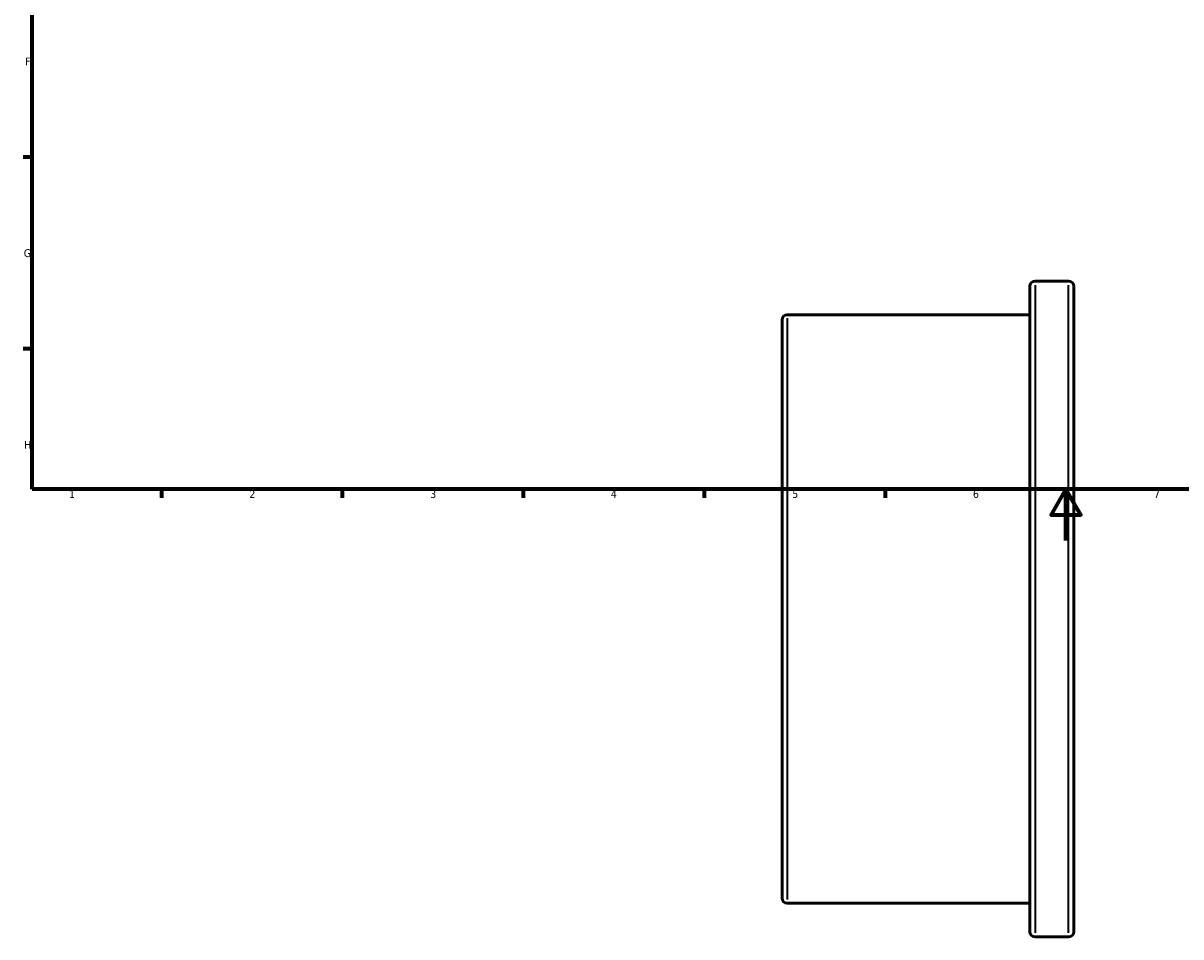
# Model space of a CAD drawing. Header units: millimetres. Extents: x -102 to 909, y -508 to 909.
# Tile 2 of 5: x 17 to 465, y -153 to 200. Entities that reach past the tile are written whole.
import ezdxf

# ---------------------------------------------------------------- set-up
doc = ezdxf.new("R2010")
doc.units = ezdxf.units.MM
for name, color, linetype, lineweight in [('Border (ANSI)', 7, 'Continuous', 70), ('Visible (ANSI)', 7, 'Continuous', 50), ('Visible Narrow (ANSI)', 7, 'Continuous', 35)]:
    doc.layers.add(name, color=color, linetype=linetype, lineweight=lineweight)
doc.styles.add('Note Text (ANSI)', font='tahoma.ttf')

# ---------------------------------------------------------------- blocks, each defined once
blk = doc.blocks.new('Borders Default Border')
at = {"layer": 'Border (ANSI)'}
for p, q in [((20, 148.5), (16.55, 148.5)), ((20, 74.25), (16.55, 74.25)), ((70.08, 20), (70.08, 16.55)), ((140.17, 20), (140.17, 16.55)), ((210.25, 20), (210.25, 16.55)), ((280.33, 20), (280.33, 16.55)), ((350.42, 20), (350.42, 16.55))]:
    blk.add_line(p, q, dxfattribs=at)
at = {"layer": 'Border (ANSI)', "flags": 128}
for points in [[(20, 20), (20, 574), (821, 574), (821, 20), (20, 20)], [(420.5, 0), (420.5, 20), (414.73, 10), (426.27, 10), (420.5, 20)]]:
    blk.add_lwpolyline(points, dxfattribs=at)
at = {"layer": 'Border (ANSI)', "char_height": 3.05, "attachment_point": 7, "style": 'Note Text (ANSI)'}
for s, insert in [('F', (17.29, 184.1)), ('G', (16.81, 109.79)), ('H', (16.97, 35.6)), ('1', (34.35, 16.55)), ('2', (104.2, 16.55)), ('3', (174.26, 16.49)), ('4', (244.23, 16.55)), ('5', (314.48, 16.49)), ('6', (384.49, 16.49)), ('7', (454.6, 16.55))]:
    blk.add_mtext(s, dxfattribs=dict(at, insert=insert))

msp = doc.modelspace()

# ---------------------------------------------------------------- linework, layer by layer
at = {"layer": 'Visible (ANSI)'}
for p, q in [((421.531, 100.529), (408.531, 100.529)), ((406.531, -151.471), (406.531, 98.529)), ((423.531, 98.529), (423.531, -151.471)), ((310.531, -138.471), (310.531, 85.529)), ((406.531, 87.529), (312.531, 87.529)), ((406.531, -140.471), (312.531, -140.471)), ((421.531, -153.471), (408.531, -153.471))]:
    msp.add_line(p, q, dxfattribs=at)
for centre, start, end in [((408.531, 98.529), 90, 180), ((421.531, 98.529), 0, 90), ((312.531, 85.529), 90, 180), ((312.531, -138.471), 180, 270), ((408.531, -151.471), 180, 270), ((421.531, -151.471), 270, 0)]:
    msp.add_arc(centre, 2, start, end, dxfattribs=at)
at = {"layer": 'Visible Narrow (ANSI)'}
for p, q in [((408.531, 98.965), (408.531, -151.908)), ((421.531, -151.908), (421.531, 98.965)), ((312.531, 86.125), (312.531, -139.068))]:
    msp.add_line(p, q, dxfattribs=at)

# ---------------------------------------------------------------- block references
msp.add_blockref('Borders Default Border', (0, 0))

doc.saveas('drawing.dxf')
